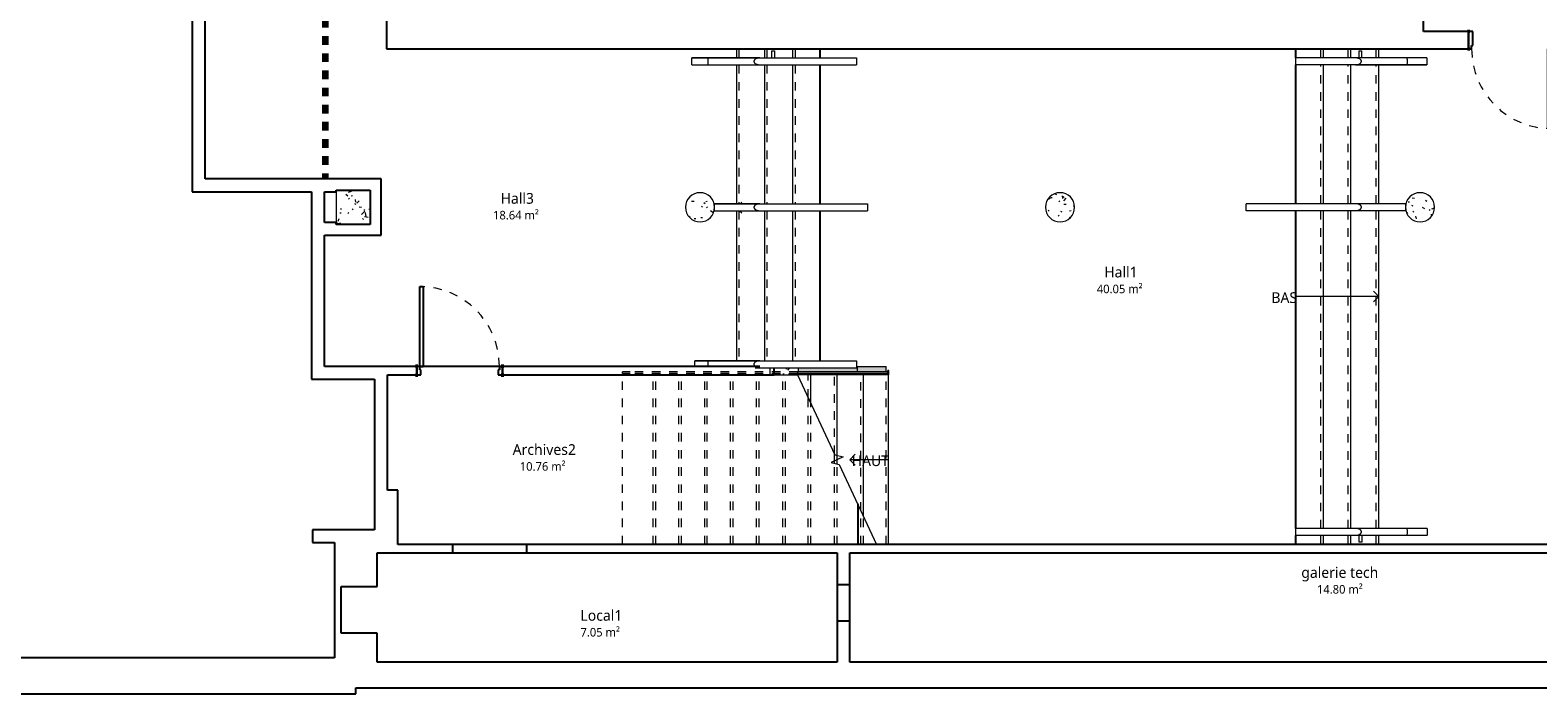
# Model space of a CAD drawing. Header units: metres. Extents: x -27.7 to 22.7, y -34.6 to -9.7.
# Tile 3 of 7: x -9 to 8.5, y -29.7 to -22. Entities that reach past the tile are written whole.
import ezdxf

# ---------------------------------------------------------------- set-up
doc = ezdxf.new("R2010")
doc.units = ezdxf.units.M
doc.linetypes.add('Tiret', pattern=[0.0025, 0.00125, -0.00125])
for name, color, linetype, lineweight in [('A-AREA', 250, 'Tiret', 100), ('A-AREA-IDEN', 250, 'Continuous', 30), ('A-DOOR', 250, 'Continuous', 25), ('A-DOOR-FRAM', 250, 'Continuous', 25), ('A-FLOR', 250, 'Continuous', 25), ('A-FLOR-HRAL', 250, 'Continuous', 18), ('A-FLOR-HRAL-MBND', 250, 'Tiret', 18), ('A-WALL', 250, 'Continuous', 25), ('I-WALL', 250, 'Continuous', 25), ('S-COLS', 250, 'Continuous', 18), ('S-STRS', 250, 'Continuous', 18), ('S-STRS-ANNO', 250, 'Continuous', 18), ('S-STRS-IDEN', 250, 'Continuous', 18), ('S-STRS-MBND', 250, 'Tiret', 18)]:
    doc.layers.add(name, color=color, linetype=linetype, lineweight=lineweight)
doc.styles.add('Trebuchet MS', font='trebuc.ttf', dxfattribs={"height": 0.125})
doc.styles.add('Trebuchet MS_1', font='trebuc.ttf', dxfattribs={"height": 0.1})
pattern_1 = [(50, (0, 0), (0.3647987, -0.031967), [0.038, -0.419]), (355, (0, 0), (-0.070921, 0.382637), [0.03, -0.335]), (100.451, (0.03, -0.003), (0.294358, 0.3502047), [0.032, -0.356]), (46.184, (0, 0.102), (0.542072, -0.083569), [0.057, -0.629]), (96.636, (0.045, 0.095), (0.474956, 0.495204), [0.049, -0.534]), (351.184, (0, 0.102), (0.47449, 0.495128), [0.046, -0.503]), (21, (0.051, 0.076), (0.3035623, -0.204817), [0.038, -0.419]), (326, (0.051, 0.076), (0.1234774, 0.369045), [0.03, -0.335]), (71.451, (0.076, 0.059), (0.427234, 0.1635883), [0.032, -0.356]), (37.5, (0, 0), (0.0065432, 0.1688822), [0.017, -0.314, 0.017, -0.324, -0.337]), (37.5, (0, 0), (0.0065432, 0.1688822), [-0.672, 0.017, -0.32]), (7.5, (0, 0), (0.1340145, 0.2002052), [0.017, -0.177, 0.017, -0.307, -0.128]), (7.5, (0, 0), (0.1340145, 0.2002052), [-0.518, 0.017, -0.112]), (327.5, (-0.113, 0), (0.27126974, -0.0115642), [0.017, -0.11, 0.017, -0.379, -0.526]), (327.5, (-0.113, 0), (0.27126974, -0.0115642), [-0.523, 0.017, -0.509]), (317.5, (-0.164, 0), (0.2964495, 0.0511634), [0.017, -0.148, 0.017, -0.246, -0.373]), (317.5, (-0.164, 0), (0.2964495, 0.0511634), [-0.428, 0.017, -0.357])]

# ---------------------------------------------------------------- blocks, each defined once
blk = doc.blocks.new('Poteau béton - Arrondi - 340-424575-SS3')
at = {"layer": 'S-COLS'}
h = blk.add_hatch(dxfattribs=at)
h.set_pattern_fill('FP_5', color=256, style=0, pattern_type=2)
h.set_pattern_definition([(50, (-7.171, 24.016), (0.3647987, -0.031967), [0.038, -0.419]), (355, (-7.171, 24.016), (-0.070921, 0.382637), [0.03, -0.335]), (100.451, (-7.141, 24.013), (0.294358, 0.3502047), [0.032, -0.356]), (46.184, (-7.171, 24.118), (0.542072, -0.083569), [0.057, -0.629]), (96.636, (-7.126, 24.111), (0.474956, 0.495204), [0.049, -0.534]), (351.184, (-7.171, 24.118), (0.47449, 0.495128), [0.046, -0.503]), (21, (-7.12, 24.092), (0.3035623, -0.204817), [0.038, -0.419]), (326, (-7.12, 24.092), (0.1234774, 0.369045), [0.03, -0.335]), (71.451, (-7.095, 24.075), (0.427234, 0.1635883), [0.032, -0.356]), (37.5, (-7.171, 24.016), (0.0065432, 0.1688822), [0.017, -0.314, 0.017, -0.324, -0.337]), (37.5, (-7.171, 24.016), (0.0065432, 0.1688822), [-0.672, 0.017, -0.32]), (7.5, (-7.171, 24.016), (0.1340145, 0.2002052), [0.017, -0.177, 0.017, -0.307, -0.128]), (7.5, (-7.171, 24.016), (0.1340145, 0.2002052), [-0.518, 0.017, -0.112]), (327.5, (-7.284, 24.016), (0.2712697, -0.0115642), [0.017, -0.11, 0.017, -0.379, -0.526]), (327.5, (-7.284, 24.016), (0.2712697, -0.0115642), [-0.523, 0.017, -0.509]), (317.5, (-7.335, 24.016), (0.2964495, 0.0511634), [0.017, -0.148, 0.017, -0.246, -0.373]), (317.5, (-7.335, 24.016), (0.2964495, 0.0511634), [-0.428, 0.017, -0.357])])
h.paths.add_polyline_path([(0, -0.17), (0.044, -0.164), (0.085, -0.147), (0.12, -0.12), (0.147, -0.085), (0.164, -0.044), (0.17, 0), (0.164, 0.044), (0.147, 0.085), (0.12, 0.12), (0.085, 0.147), (0.044, 0.164), (0, 0.17), (-0.044, 0.164), (-0.085, 0.147), (-0.12, 0.12), (-0.147, 0.085), (-0.164, 0.044), (-0.17, 0), (-0.164, -0.044), (-0.147, -0.085), (-0.12, -0.12), (-0.085, -0.147), (-0.044, -0.164)])
for start, end in [(360, 180), (180, 360)]:
    blk.add_arc((0, 0), 0.17, start, end, dxfattribs=at)
blk = doc.blocks.new('Poteau béton - Arrondi - 340-V2-SS3')
at = {"layer": 'S-COLS'}
h = blk.add_hatch(dxfattribs=at)
h.set_pattern_fill('FP_6', color=256, style=0, pattern_type=2)
h.set_pattern_definition([(50, (1.229, 24.016), (0.3647987, -0.031967), [0.038, -0.419]), (355, (1.229, 24.016), (-0.070921, 0.382637), [0.03, -0.335]), (100.451, (1.259, 24.013), (0.294358, 0.3502047), [0.032, -0.356]), (46.184, (1.229, 24.118), (0.542072, -0.083569), [0.057, -0.629]), (96.636, (1.274, 24.111), (0.474956, 0.495204), [0.049, -0.534]), (351.184, (1.229, 24.118), (0.47449, 0.495128), [0.046, -0.503]), (21, (1.28, 24.092), (0.3035623, -0.204817), [0.038, -0.419]), (326, (1.28, 24.092), (0.1234774, 0.369045), [0.03, -0.335]), (71.451, (1.305, 24.075), (0.427234, 0.1635883), [0.032, -0.356]), (37.5, (1.229, 24.016), (0.0065432, 0.1688822), [0.017, -0.314, 0.017, -0.324, -0.337]), (37.5, (1.229, 24.016), (0.0065432, 0.1688822), [-0.672, 0.017, -0.32]), (7.5, (1.229, 24.016), (0.1340145, 0.2002052), [0.017, -0.177, 0.017, -0.307, -0.128]), (7.5, (1.229, 24.016), (0.1340145, 0.2002052), [-0.518, 0.017, -0.112]), (327.5, (1.116, 24.016), (0.2712697, -0.0115642), [0.017, -0.11, 0.017, -0.379, -0.526]), (327.5, (1.116, 24.016), (0.2712697, -0.0115642), [-0.523, 0.017, -0.509]), (317.5, (1.065, 24.016), (0.2964495, 0.0511634), [0.017, -0.148, 0.017, -0.246, -0.373]), (317.5, (1.065, 24.016), (0.2964495, 0.0511634), [-0.428, 0.017, -0.357])])
h.paths.add_polyline_path([(0, -0.17), (0.044, -0.164), (0.085, -0.147), (0.12, -0.12), (0.147, -0.085), (0.164, -0.044), (0.17, 0), (0.164, 0.044), (0.147, 0.085), (0.12, 0.12), (0.085, 0.147), (0.044, 0.164), (0, 0.17), (-0.044, 0.164), (-0.085, 0.147), (-0.12, 0.12), (-0.147, 0.085), (-0.164, 0.044), (-0.17, 0), (-0.164, -0.044), (-0.147, -0.085), (-0.12, -0.12), (-0.085, -0.147), (-0.044, -0.164)])
for start, end in [(360, 180), (180, 360)]:
    blk.add_arc((0, 0), 0.17, start, end, dxfattribs=at)
blk = doc.blocks.new('Int_ Simple - PP0_93x2_10-445586-SS3')
at = {"layer": 'A-DOOR', "lineweight": 35}
for p, q in [((-0.52, 0.105), (-0.55, 0.105)), ((-0.55, 0.105), (-0.55, 0.1)), ((-0.55, 0.1), (-0.52, 0.1)), ((-0.52, 0.1), (-0.52, 0.105)), ((0.48, 0.105), (0.45, 0.105)), ((0.45, 0.105), (0.45, 0.1)), ((0.45, 0.1), (0.48, 0.1)), ((0.48, 0.1), (0.48, 0.105)), ((-0.52, -0.1), (-0.55, -0.1)), ((-0.55, -0.1), (-0.55, -0.105)), ((-0.55, -0.105), (-0.52, -0.105)), ((-0.52, -0.105), (-0.52, -0.1)), ((0.48, -0.1), (0.45, -0.1)), ((0.45, -0.1), (0.45, -0.105)), ((0.45, -0.105), (0.48, -0.105)), ((0.48, -0.105), (0.48, -0.1))]:
    blk.add_line(p, q, dxfattribs=at)
at = {"layer": 'A-DOOR'}
for p, q in [((0.43, -0.1), (0.39, -0.1)), ((0.39, -1.03), (0.39, -0.1)), ((0.43, -0.1), (0.43, -1.03)), ((0.43, -1.03), (0.39, -1.03))]:
    blk.add_line(p, q, dxfattribs=at)
at = {"layer": 'A-DOOR', "linetype": 'Tiret', "lineweight": 18}
blk.add_arc((0.43, -0.1), 0.93, 180, 270, dxfattribs=at)
at = {"layer": 'A-DOOR-FRAM'}
for p, q in [((-0.535, 0.1), (-0.535, -0.1)), ((-0.485, 0.1), (-0.535, 0.1)), ((-0.485, -0.06), (-0.485, 0.1)), ((0.465, 0.1), (0.415, 0.1)), ((0.415, 0.1), (0.415, -0.06)), ((0.465, -0.1), (0.465, 0.1)), ((-0.535, -0.1), (-0.5, -0.1)), ((-0.5, -0.1), (-0.5, -0.06)), ((-0.5, -0.06), (-0.485, -0.06)), ((0.415, -0.06), (0.43, -0.06)), ((0.43, -0.06), (0.43, -0.1)), ((0.43, -0.1), (0.465, -0.1))]:
    blk.add_line(p, q, dxfattribs=at)
blk = doc.blocks.new('Type de main courante - Main courante_Interne_-446961-SS3')
at = {"layer": 'A-FLOR-HRAL'}
for p, q in [((7.015, -22.275), (6.421, -22.275)), ((7.252, -22.275), (7.015, -22.275)), ((6.421, -22.355), (7.015, -22.355)), ((7.015, -22.355), (7.252, -22.355))]:
    blk.add_line(p, q, dxfattribs=at)
at = {"layer": 'A-FLOR-HRAL', "flags": 128}
for points in [[(7.252, -22.275), (7.252, -22.276), (7.252, -22.279), (7.252, -22.284), (7.252, -22.29), (7.252, -22.298), (7.252, -22.306), (7.252, -22.315)], [(7.252, -22.315), (7.252, -22.324), (7.252, -22.333), (7.252, -22.34), (7.252, -22.347), (7.252, -22.351), (7.252, -22.354), (7.252, -22.355)]]:
    blk.add_lwpolyline(points, dxfattribs=at)
at = {"layer": 'A-FLOR-HRAL'}
for points in [[(6.421, -22.275), (6.42, -22.275), (6.42, -22.275), (6.42, -22.275)], [(6.42, -22.355), (6.42, -22.355), (6.42, -22.355), (6.421, -22.355)]]:
    blk.add_open_spline(points, degree=3, dxfattribs=at)
for points, knots in [([(6.487, -22.315), (6.487, -22.313), (6.487, -22.31), (6.486, -22.307), (6.485, -22.305), (6.484, -22.303), (6.483, -22.301), (6.481, -22.298), (6.479, -22.296), (6.478, -22.295), (6.477, -22.294), (6.476, -22.293), (6.474, -22.292), (6.472, -22.29), (6.47, -22.288), (6.467, -22.287), (6.465, -22.285), (6.462, -22.284), (6.459, -22.283), (6.455, -22.281), (6.451, -22.279), (6.443, -22.277), (6.433, -22.276), (6.425, -22.275), (6.421, -22.275)], [0, 0, 0, 0, 0.071429, 0.107143, 0.125, 0.142857, 0.178571, 0.214286, 0.25, 0.267857, 0.285714, 0.303571, 0.321429, 0.357143, 0.392857, 0.428571, 0.464286, 0.5, 0.535714, 0.571429, 0.642857, 0.714286, 0.857143, 1, 1, 1, 1]), ([(6.421, -22.355), (6.425, -22.355), (6.432, -22.355), (6.442, -22.353), (6.448, -22.352), (6.452, -22.351), (6.455, -22.349), (6.459, -22.348), (6.462, -22.347), (6.465, -22.345), (6.468, -22.343), (6.471, -22.342), (6.473, -22.34), (6.474, -22.339), (6.475, -22.338), (6.477, -22.337), (6.479, -22.334), (6.481, -22.332), (6.482, -22.33), (6.483, -22.329), (6.484, -22.327), (6.485, -22.325), (6.486, -22.321), (6.487, -22.318), (6.487, -22.315)], [0, 0, 0, 0, 0.166667, 0.25, 0.333333, 0.375, 0.416667, 0.458333, 0.5, 0.541667, 0.583333, 0.625, 0.645833, 0.666667, 0.6875, 0.708333, 0.75, 0.791667, 0.8125, 0.833333, 0.854167, 0.875, 0.916667, 1, 1, 1, 1]), ([(7.015, -22.275), (7.015, -22.275), (7.016, -22.276), (7.018, -22.28), (7.02, -22.288), (7.021, -22.302), (7.022, -22.311), (7.022, -22.315)], [0, 0, 0, 0, 0.142857, 0.285714, 0.571429, 0.785714, 1, 1, 1, 1]), ([(7.022, -22.315), (7.022, -22.321), (7.021, -22.333), (7.019, -22.346), (7.017, -22.354), (7.015, -22.355), (7.015, -22.355)], [0, 0, 0, 0, 0.285714, 0.571429, 0.785714, 1, 1, 1, 1])]:
    blk.add_open_spline(points, degree=3, knots=knots, dxfattribs=at)
blk = doc.blocks.new('Type de main courante - Main courante_Interne_-V8-SS3')
at = {"layer": 'A-FLOR-HRAL'}
for p, q in [((5.721, -22.356), (5.721, -22.275)), ((7.015, -22.275), (5.721, -22.275)), ((7.252, -22.275), (7.015, -22.275)), ((7.252, -22.275), (7.252, -22.275)), ((7.015, -22.356), (5.721, -22.356)), ((7.252, -22.356), (7.015, -22.356)), ((7.252, -22.356), (7.252, -22.355))]:
    blk.add_line(p, q, dxfattribs=at)
blk = doc.blocks.new('Support - Support mur - Support - Support mur-348790-SS3')
at = {"layer": 'A-FLOR-HRAL'}
for p, q in [((-0.015, 0.041), (-0.015, 0.121)), ((-0.015, 0.121), (0.015, 0.121)), ((0.015, 0.121), (0.015, 0.041))]:
    blk.add_line(p, q, dxfattribs=at)
blk = doc.blocks.new('Type de main courante - Main courante_Interne_-447008-SS3')
at = {"layer": 'A-FLOR-HRAL'}
for p, q in [((7.015, -27.76), (6.421, -27.76)), ((7.256, -27.76), (7.015, -27.76)), ((6.421, -27.84), (7.015, -27.84)), ((7.015, -27.84), (7.256, -27.84))]:
    blk.add_line(p, q, dxfattribs=at)
at = {"layer": 'A-FLOR-HRAL', "flags": 128}
for points in [[(7.256, -27.76), (7.256, -27.761), (7.256, -27.764), (7.256, -27.769), (7.256, -27.775), (7.256, -27.783), (7.256, -27.791), (7.256, -27.8)], [(7.256, -27.8), (7.256, -27.809), (7.256, -27.818), (7.256, -27.825), (7.256, -27.832), (7.256, -27.836), (7.256, -27.839), (7.256, -27.84)]]:
    blk.add_lwpolyline(points, dxfattribs=at)
at = {"layer": 'A-FLOR-HRAL'}
for points in [[(6.421, -27.76), (6.42, -27.76), (6.42, -27.76), (6.42, -27.76)], [(6.42, -27.84), (6.42, -27.84), (6.42, -27.84), (6.421, -27.84)]]:
    blk.add_open_spline(points, degree=3, dxfattribs=at)
for points, knots in [([(6.487, -27.8), (6.487, -27.798), (6.487, -27.795), (6.486, -27.792), (6.485, -27.79), (6.484, -27.788), (6.483, -27.786), (6.481, -27.783), (6.479, -27.781), (6.478, -27.78), (6.477, -27.779), (6.476, -27.778), (6.474, -27.777), (6.472, -27.775), (6.47, -27.773), (6.467, -27.772), (6.465, -27.77), (6.462, -27.769), (6.459, -27.768), (6.455, -27.766), (6.451, -27.764), (6.443, -27.762), (6.433, -27.761), (6.425, -27.76), (6.421, -27.76)], [0, 0, 0, 0, 0.071429, 0.107143, 0.125, 0.142857, 0.178571, 0.214286, 0.25, 0.267857, 0.285714, 0.303571, 0.321429, 0.357143, 0.392857, 0.428571, 0.464286, 0.5, 0.535714, 0.571429, 0.642857, 0.714286, 0.857143, 1, 1, 1, 1]), ([(7.015, -27.76), (7.015, -27.76), (7.016, -27.761), (7.018, -27.765), (7.02, -27.774), (7.021, -27.787), (7.022, -27.796), (7.022, -27.8)], [0, 0, 0, 0, 0.142857, 0.285714, 0.571429, 0.785714, 1, 1, 1, 1]), ([(6.421, -27.84), (6.425, -27.84), (6.432, -27.84), (6.442, -27.838), (6.448, -27.837), (6.452, -27.836), (6.455, -27.834), (6.459, -27.833), (6.462, -27.832), (6.465, -27.83), (6.468, -27.828), (6.471, -27.827), (6.473, -27.825), (6.474, -27.824), (6.475, -27.823), (6.477, -27.822), (6.479, -27.819), (6.481, -27.817), (6.482, -27.815), (6.483, -27.814), (6.484, -27.812), (6.485, -27.81), (6.486, -27.806), (6.487, -27.803), (6.487, -27.8)], [0, 0, 0, 0, 0.166667, 0.25, 0.333333, 0.375, 0.416667, 0.458333, 0.5, 0.541667, 0.583333, 0.625, 0.645833, 0.666667, 0.6875, 0.708333, 0.75, 0.791667, 0.8125, 0.833333, 0.854167, 0.875, 0.916667, 1, 1, 1, 1]), ([(7.022, -27.8), (7.022, -27.806), (7.021, -27.818), (7.019, -27.831), (7.017, -27.839), (7.015, -27.84), (7.015, -27.84)], [0, 0, 0, 0, 0.285714, 0.571429, 0.785714, 1, 1, 1, 1])]:
    blk.add_open_spline(points, degree=3, knots=knots, dxfattribs=at)
blk = doc.blocks.new('Type de main courante - Main courante_Interne_-V9-SS3')
at = {"layer": 'A-FLOR-HRAL'}
for p, q in [((5.721, -27.841), (5.721, -27.76)), ((7.015, -27.76), (5.721, -27.76)), ((7.256, -27.76), (7.015, -27.76)), ((7.256, -27.76), (7.256, -27.76)), ((7.015, -27.841), (5.721, -27.841)), ((7.256, -27.841), (7.015, -27.841)), ((7.256, -27.841), (7.256, -27.84))]:
    blk.add_line(p, q, dxfattribs=at)
blk = doc.blocks.new('Int_ Simple - PP0_93x2_04-296989-SS3')
at = {"layer": 'A-DOOR', "lineweight": 35}
for p, q in [((-0.52, 0.055), (-0.55, 0.055)), ((-0.55, 0.055), (-0.55, 0.05)), ((-0.55, 0.05), (-0.52, 0.05)), ((-0.52, 0.05), (-0.52, 0.055)), ((0.48, 0.055), (0.45, 0.055)), ((0.45, 0.055), (0.45, 0.05)), ((0.45, 0.05), (0.48, 0.05)), ((0.48, 0.05), (0.48, 0.055)), ((-0.52, -0.05), (-0.55, -0.05)), ((-0.55, -0.05), (-0.55, -0.055)), ((-0.55, -0.055), (-0.52, -0.055)), ((-0.52, -0.055), (-0.52, -0.05)), ((0.48, -0.05), (0.45, -0.05)), ((0.45, -0.05), (0.45, -0.055)), ((0.45, -0.055), (0.48, -0.055)), ((0.48, -0.055), (0.48, -0.05))]:
    blk.add_line(p, q, dxfattribs=at)
at = {"layer": 'A-DOOR'}
for p, q in [((0.43, -0.05), (0.39, -0.05)), ((0.39, -0.98), (0.39, -0.05)), ((0.43, -0.05), (0.43, -0.98)), ((0.43, -0.98), (0.39, -0.98))]:
    blk.add_line(p, q, dxfattribs=at)
at = {"layer": 'A-DOOR', "linetype": 'Tiret', "lineweight": 18}
blk.add_arc((0.43, -0.05), 0.93, 180, 270, dxfattribs=at)
at = {"layer": 'A-DOOR-FRAM'}
for p, q in [((-0.535, 0.05), (-0.535, -0.05)), ((-0.485, 0.05), (-0.535, 0.05)), ((-0.485, -0.01), (-0.485, 0.05)), ((0.465, 0.05), (0.415, 0.05)), ((0.415, 0.05), (0.415, -0.01)), ((0.465, -0.05), (0.465, 0.05)), ((-0.535, -0.05), (-0.5, -0.05)), ((-0.5, -0.05), (-0.5, -0.01)), ((-0.5, -0.01), (-0.485, -0.01)), ((0.415, -0.01), (0.43, -0.01)), ((0.43, -0.01), (0.43, -0.05)), ((0.43, -0.05), (0.465, -0.05))]:
    blk.add_line(p, q, dxfattribs=at)
blk = doc.blocks.new('Type de main courante - Main courante_Interne_-447554-SS3')
at = {"layer": 'A-FLOR-HRAL'}
for p, q in [((-1.129, -22.275), (-1.323, -22.275)), ((-0.533, -22.275), (-1.129, -22.275)), ((-1.323, -22.355), (-1.129, -22.355)), ((-1.129, -22.355), (-0.533, -22.355))]:
    blk.add_line(p, q, dxfattribs=at)
at = {"layer": 'A-FLOR-HRAL', "flags": 128}
for points in [[(-1.323, -22.315), (-1.323, -22.306), (-1.323, -22.298), (-1.323, -22.29), (-1.323, -22.284), (-1.323, -22.279), (-1.323, -22.276), (-1.323, -22.275)], [(-1.323, -22.355), (-1.323, -22.354), (-1.323, -22.351), (-1.323, -22.347), (-1.323, -22.34), (-1.323, -22.333), (-1.323, -22.324), (-1.323, -22.315)]]:
    blk.add_lwpolyline(points, dxfattribs=at)
at = {"layer": 'A-FLOR-HRAL'}
for points, knots in [([(-1.136, -22.315), (-1.136, -22.309), (-1.136, -22.297), (-1.134, -22.284), (-1.131, -22.277), (-1.13, -22.275), (-1.129, -22.275)], [0, 0, 0, 0, 0.285714, 0.571429, 0.785714, 1, 1, 1, 1]), ([(-1.129, -22.355), (-1.13, -22.355), (-1.131, -22.355), (-1.133, -22.351), (-1.135, -22.342), (-1.136, -22.329), (-1.136, -22.32), (-1.136, -22.315)], [0, 0, 0, 0, 0.142857, 0.285714, 0.571429, 0.785714, 1, 1, 1, 1]), ([(-0.533, -22.275), (-0.538, -22.275), (-0.545, -22.276), (-0.554, -22.277), (-0.56, -22.279), (-0.565, -22.28), (-0.568, -22.281), (-0.571, -22.282), (-0.574, -22.284), (-0.578, -22.285), (-0.581, -22.287), (-0.583, -22.289), (-0.585, -22.29), (-0.587, -22.291), (-0.588, -22.292), (-0.59, -22.294), (-0.592, -22.296), (-0.594, -22.298), (-0.595, -22.3), (-0.596, -22.302), (-0.597, -22.303), (-0.598, -22.305), (-0.599, -22.309), (-0.6, -22.313), (-0.6, -22.315)], [0, 0, 0, 0, 0.166667, 0.25, 0.333333, 0.375, 0.416667, 0.458333, 0.5, 0.541667, 0.583333, 0.625, 0.645833, 0.666667, 0.6875, 0.708333, 0.75, 0.791667, 0.8125, 0.833333, 0.854167, 0.875, 0.916667, 1, 1, 1, 1]), ([(-0.6, -22.315), (-0.6, -22.317), (-0.599, -22.32), (-0.598, -22.324), (-0.598, -22.326), (-0.597, -22.327), (-0.596, -22.33), (-0.594, -22.332), (-0.592, -22.334), (-0.591, -22.336), (-0.59, -22.337), (-0.588, -22.338), (-0.587, -22.339), (-0.585, -22.34), (-0.582, -22.342), (-0.58, -22.344), (-0.577, -22.345), (-0.574, -22.347), (-0.572, -22.348), (-0.568, -22.349), (-0.563, -22.351), (-0.555, -22.353), (-0.545, -22.355), (-0.537, -22.355), (-0.533, -22.355)], [0, 0, 0, 0, 0.071429, 0.107143, 0.125, 0.142857, 0.178571, 0.214286, 0.25, 0.267857, 0.285714, 0.303571, 0.321429, 0.357143, 0.392857, 0.428571, 0.464286, 0.5, 0.535714, 0.571429, 0.642857, 0.714286, 0.857143, 1, 1, 1, 1])]:
    blk.add_open_spline(points, degree=3, knots=knots, dxfattribs=at)
for points in [[(-0.533, -22.275), (-0.533, -22.275), (-0.533, -22.275), (-0.533, -22.275)], [(-0.533, -22.355), (-0.533, -22.355), (-0.533, -22.355), (-0.533, -22.355)]]:
    blk.add_open_spline(points, degree=3, dxfattribs=at)
blk = doc.blocks.new('Type de main courante - Main courante_Interne_-V10-SS3')
at = {"layer": 'A-FLOR-HRAL'}
for p, q in [((-1.323, -22.275), (-1.323, -22.275)), ((-1.323, -22.275), (-1.129, -22.275)), ((-1.129, -22.275), (0.169, -22.275)), ((0.169, -22.275), (0.598, -22.275)), ((0.598, -22.275), (0.598, -22.356)), ((-1.323, -22.355), (-1.323, -22.356)), ((-1.323, -22.356), (-1.129, -22.356)), ((-1.129, -22.356), (0.169, -22.356)), ((0.169, -22.356), (0.598, -22.356))]:
    blk.add_line(p, q, dxfattribs=at)
blk = doc.blocks.new('Garde-corps - 50 x 12mm-608193-SS3')
at = {"layer": 'A-FLOR-HRAL'}
for p, q in [((-0.025, -0.006), (-0.025, 0.006)), ((-0.025, 0.006), (0.025, 0.006)), ((0.025, 0.006), (0.025, -0.006)), ((-0.025, -0.006), (0.025, -0.006))]:
    blk.add_line(p, q, dxfattribs=at)
blk = doc.blocks.new('Garde-corps - Garde-corps-448142-SS3')
at = {"layer": 'A-FLOR-HRAL'}
for p, q in [((-0.091, -25.935), (-0.091, -25.955)), ((-0.091, -25.935), (-0.091, -25.955)), ((0.963, -25.935), (-0.091, -25.935)), ((0.963, -25.955), (-0.091, -25.955))]:
    blk.add_line(p, q, dxfattribs=at)
at = {"layer": 'A-FLOR-HRAL-MBND'}
for p, q in [((-2.133, -25.955), (-2.133, -25.935)), ((-2.046, -25.935), (-2.133, -25.935)), ((-2.133, -25.955), (-2.133, -25.935)), ((-2.046, -25.935), (-2.133, -25.935)), ((-2.046, -25.955), (-2.133, -25.955)), ((-2.046, -25.955), (-2.133, -25.955)), ((-0.091, -25.935), (-2.046, -25.935)), ((-0.091, -25.935), (-2.046, -25.935)), ((-0.091, -25.955), (-2.046, -25.955)), ((-0.091, -25.955), (-2.046, -25.955))]:
    blk.add_line(p, q, dxfattribs=at)
at = {"extrusion": (0, 0, -1), "zscale": -1, "rotation": 90.00000000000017}
blk.add_blockref('Garde-corps - 50 x 12mm-608193-SS3', (-0.969, -25.945), dxfattribs=at)
blk = doc.blocks.new('Type de traverse haute - Traverse haute_Interne_-448528-SS3')
at = {"layer": 'A-FLOR-HRAL'}
for p, q in [((-1.129, -25.806), (-1.289, -25.806)), ((-0.533, -25.806), (-1.129, -25.806)), ((-0.586, -25.886), (-0.533, -25.886))]:
    blk.add_line(p, q, dxfattribs=at)
at = {"layer": 'A-FLOR-HRAL', "flags": 128}
for points in [[(-1.289, -25.846), (-1.289, -25.837), (-1.289, -25.829), (-1.289, -25.821), (-1.289, -25.815), (-1.289, -25.81), (-1.289, -25.807), (-1.289, -25.806)], [(-1.289, -25.871), (-1.289, -25.863), (-1.289, -25.855), (-1.289, -25.846)]]:
    blk.add_lwpolyline(points, dxfattribs=at)
at = {"layer": 'A-FLOR-HRAL'}
for points, knots in [([(-1.136, -25.846), (-1.136, -25.84), (-1.136, -25.828), (-1.134, -25.815), (-1.131, -25.807), (-1.13, -25.806), (-1.129, -25.806)], [0, 0, 0, 0, 0.285714, 0.571429, 0.785714, 1, 1, 1, 1]), ([(-1.135, -25.871), (-1.135, -25.867), (-1.136, -25.859), (-1.136, -25.85), (-1.136, -25.846)], [0.5742319, 0.5742319, 0.5742319, 0.5742319, 0.7857143, 1, 1, 1, 1]), ([(-0.533, -25.806), (-0.538, -25.806), (-0.545, -25.806), (-0.554, -25.808), (-0.56, -25.809), (-0.565, -25.811), (-0.568, -25.812), (-0.571, -25.813), (-0.574, -25.815), (-0.578, -25.816), (-0.581, -25.818), (-0.583, -25.819), (-0.585, -25.821), (-0.587, -25.822), (-0.588, -25.823), (-0.59, -25.825), (-0.592, -25.827), (-0.594, -25.829), (-0.595, -25.831), (-0.596, -25.832), (-0.597, -25.834), (-0.598, -25.836), (-0.599, -25.84), (-0.6, -25.843), (-0.6, -25.846)], [0, 0, 0, 0, 0.166667, 0.25, 0.333333, 0.375, 0.416667, 0.458333, 0.5, 0.541667, 0.583333, 0.625, 0.645833, 0.666667, 0.6875, 0.708333, 0.75, 0.791667, 0.8125, 0.833333, 0.854167, 0.875, 0.916667, 1, 1, 1, 1]), ([(-0.6, -25.846), (-0.6, -25.848), (-0.599, -25.851), (-0.598, -25.854), (-0.598, -25.856), (-0.597, -25.858), (-0.596, -25.86), (-0.594, -25.863), (-0.592, -25.865), (-0.591, -25.866), (-0.59, -25.867), (-0.588, -25.868), (-0.587, -25.87), (-0.585, -25.871), (-0.582, -25.873), (-0.58, -25.875), (-0.577, -25.876), (-0.574, -25.877), (-0.572, -25.879), (-0.568, -25.88), (-0.563, -25.882), (-0.555, -25.884), (-0.545, -25.886), (-0.537, -25.886), (-0.533, -25.886)], [0, 0, 0, 0, 0.071429, 0.107143, 0.125, 0.142857, 0.178571, 0.214286, 0.25, 0.267857, 0.285714, 0.303571, 0.321429, 0.357143, 0.392857, 0.428571, 0.464286, 0.5, 0.535714, 0.571429, 0.642857, 0.714286, 0.857143, 1, 1, 1, 1])]:
    blk.add_open_spline(points, degree=3, knots=knots, dxfattribs=at)
for points in [[(-0.533, -25.806), (-0.533, -25.806), (-0.533, -25.806), (-0.533, -25.806)], [(-0.533, -25.886), (-0.533, -25.886), (-0.533, -25.886), (-0.533, -25.886)]]:
    blk.add_open_spline(points, degree=3, dxfattribs=at)
blk = doc.blocks.new('Type de traverse haute - Traverse haute_Interne_-V11-SS3')
at = {"layer": 'A-FLOR-HRAL'}
for p, q in [((-1.289, -25.805), (-1.289, -25.806)), ((-1.289, -25.805), (-1.129, -25.805)), ((-1.129, -25.805), (0.169, -25.805)), ((0.169, -25.805), (0.598, -25.805)), ((0.598, -25.805), (0.598, -25.887)), ((-0.533, -25.887), (0.169, -25.887)), ((0.169, -25.887), (0.598, -25.887))]:
    blk.add_line(p, q, dxfattribs=at)
blk = doc.blocks.new('Type de traverse haute - Traverse haute_Interne_-448585-SS3')
at = {"layer": 'A-FLOR-HRAL'}
for p, q in [((7.001, -23.975), (6.421, -23.975)), ((6.421, -24.055), (7.001, -24.055))]:
    blk.add_line(p, q, dxfattribs=at)
for points in [[(6.421, -23.975), (6.42, -23.975), (6.42, -23.975), (6.42, -23.975)], [(6.42, -24.055), (6.42, -24.055), (6.42, -24.055), (6.421, -24.055)]]:
    blk.add_open_spline(points, degree=3, dxfattribs=at)
for points, knots in [([(6.487, -24.015), (6.487, -24.013), (6.487, -24.01), (6.486, -24.007), (6.485, -24.005), (6.484, -24.003), (6.483, -24.001), (6.481, -23.998), (6.479, -23.997), (6.478, -23.995), (6.477, -23.994), (6.476, -23.993), (6.474, -23.992), (6.472, -23.99), (6.47, -23.988), (6.467, -23.987), (6.465, -23.985), (6.462, -23.984), (6.459, -23.983), (6.455, -23.981), (6.451, -23.979), (6.443, -23.977), (6.433, -23.976), (6.425, -23.975), (6.421, -23.975)], [0, 0, 0, 0, 0.071429, 0.107143, 0.125, 0.142857, 0.178571, 0.214286, 0.25, 0.267857, 0.285714, 0.303571, 0.321429, 0.357143, 0.392857, 0.428571, 0.464286, 0.5, 0.535714, 0.571429, 0.642857, 0.714286, 0.857143, 1, 1, 1, 1]), ([(6.421, -24.055), (6.425, -24.055), (6.432, -24.055), (6.442, -24.053), (6.448, -24.052), (6.452, -24.051), (6.455, -24.049), (6.459, -24.048), (6.462, -24.047), (6.465, -24.045), (6.468, -24.043), (6.471, -24.042), (6.473, -24.04), (6.474, -24.039), (6.475, -24.038), (6.477, -24.037), (6.479, -24.034), (6.481, -24.032), (6.482, -24.03), (6.483, -24.029), (6.484, -24.027), (6.485, -24.025), (6.486, -24.021), (6.487, -24.018), (6.487, -24.015)], [0, 0, 0, 0, 0.166667, 0.25, 0.333333, 0.375, 0.416667, 0.458333, 0.5, 0.541667, 0.583333, 0.625, 0.645833, 0.666667, 0.6875, 0.708333, 0.75, 0.791667, 0.8125, 0.833333, 0.854167, 0.875, 0.916667, 1, 1, 1, 1]), ([(7.001, -23.975), (7.001, -23.975), (7.001, -23.976), (7.001, -23.979), (7.001, -23.984), (7.001, -23.991), (7.001, -24), (7.001, -24.009), (7.001, -24.013), (7.001, -24.015)], [0, 0, 0, 0, 0.142857, 0.285714, 0.428571, 0.571429, 0.785714, 0.892857, 1, 1, 1, 1]), ([(7.001, -24.015), (7.001, -24.018), (7.001, -24.024), (7.001, -24.033), (7.001, -24.04), (7.001, -24.048), (7.001, -24.053), (7.001, -24.055), (7.001, -24.055), (7.001, -24.055)], [0, 0, 0, 0, 0.142857, 0.285714, 0.428571, 0.571429, 0.785714, 0.892857, 1, 1, 1, 1])]:
    blk.add_open_spline(points, degree=3, knots=knots, dxfattribs=at)
blk = doc.blocks.new('Type de traverse haute - Traverse haute_Interne_-V12-SS3')
at = {"layer": 'A-FLOR-HRAL'}
for p, q in [((5.143, -24.056), (5.143, -23.975)), ((5.721, -23.975), (5.143, -23.975)), ((5.721, -24.056), (5.143, -24.056)), ((7.001, -23.975), (5.721, -23.975)), ((7.001, -24.056), (5.721, -24.056)), ((7.001, -23.975), (7.001, -23.975)), ((7.001, -24.056), (7.001, -24.055))]:
    blk.add_line(p, q, dxfattribs=at)
blk = doc.blocks.new('Type de traverse haute - Traverse haute_Interne_-448648-SS3')
at = {"layer": 'A-FLOR-HRAL'}
for p, q in [((-0.533, -23.977), (-1.059, -23.977)), ((-1.059, -24.057), (-0.533, -24.057))]:
    blk.add_line(p, q, dxfattribs=at)
for points, knots in [([(-1.059, -24.017), (-1.059, -24.013), (-1.059, -24.008), (-1.059, -23.999), (-1.059, -23.991), (-1.059, -23.984), (-1.059, -23.979), (-1.059, -23.977), (-1.059, -23.977), (-1.059, -23.977)], [0, 0, 0, 0, 0.142857, 0.285714, 0.428571, 0.571429, 0.785714, 0.892857, 1, 1, 1, 1]), ([(-1.059, -24.057), (-1.059, -24.057), (-1.059, -24.056), (-1.059, -24.053), (-1.059, -24.048), (-1.059, -24.041), (-1.059, -24.032), (-1.059, -24.023), (-1.059, -24.019), (-1.059, -24.017)], [0, 0, 0, 0, 0.142857, 0.285714, 0.428571, 0.571429, 0.785714, 0.892857, 1, 1, 1, 1]), ([(-0.533, -23.977), (-0.538, -23.977), (-0.545, -23.977), (-0.554, -23.978), (-0.56, -23.98), (-0.565, -23.981), (-0.568, -23.982), (-0.571, -23.984), (-0.574, -23.985), (-0.578, -23.987), (-0.581, -23.988), (-0.583, -23.99), (-0.585, -23.991), (-0.587, -23.992), (-0.588, -23.994), (-0.59, -23.995), (-0.592, -23.997), (-0.594, -24), (-0.595, -24.002), (-0.596, -24.003), (-0.597, -24.005), (-0.598, -24.007), (-0.599, -24.01), (-0.6, -24.014), (-0.6, -24.017)], [0, 0, 0, 0, 0.166667, 0.25, 0.333333, 0.375, 0.416667, 0.458333, 0.5, 0.541667, 0.583333, 0.625, 0.645833, 0.666667, 0.6875, 0.708333, 0.75, 0.791667, 0.8125, 0.833333, 0.854167, 0.875, 0.916667, 1, 1, 1, 1]), ([(-0.6, -24.017), (-0.6, -24.019), (-0.599, -24.022), (-0.598, -24.025), (-0.598, -24.027), (-0.597, -24.029), (-0.596, -24.031), (-0.594, -24.033), (-0.592, -24.035), (-0.591, -24.037), (-0.59, -24.038), (-0.588, -24.039), (-0.587, -24.04), (-0.585, -24.042), (-0.582, -24.044), (-0.58, -24.045), (-0.577, -24.047), (-0.574, -24.048), (-0.572, -24.049), (-0.568, -24.051), (-0.563, -24.052), (-0.555, -24.054), (-0.545, -24.056), (-0.537, -24.057), (-0.533, -24.057)], [0, 0, 0, 0, 0.071429, 0.107143, 0.125, 0.142857, 0.178571, 0.214286, 0.25, 0.267857, 0.285714, 0.303571, 0.321429, 0.357143, 0.392857, 0.428571, 0.464286, 0.5, 0.535714, 0.571429, 0.642857, 0.714286, 0.857143, 1, 1, 1, 1])]:
    blk.add_open_spline(points, degree=3, knots=knots, dxfattribs=at)
for points in [[(-0.533, -23.977), (-0.533, -23.977), (-0.533, -23.977), (-0.533, -23.977)], [(-0.533, -24.057), (-0.533, -24.057), (-0.533, -24.057), (-0.533, -24.057)]]:
    blk.add_open_spline(points, degree=3, dxfattribs=at)
blk = doc.blocks.new('Type de traverse haute - Traverse haute_Interne_-V13-SS3')
at = {"layer": 'A-FLOR-HRAL'}
for p, q in [((-1.059, -23.976), (-1.059, -23.977)), ((-1.059, -23.976), (0.169, -23.976)), ((-1.059, -24.057), (-1.059, -24.057)), ((-1.059, -24.057), (0.169, -24.057)), ((0.169, -23.976), (0.725, -23.976)), ((0.169, -24.057), (0.725, -24.057)), ((0.725, -23.976), (0.725, -24.057))]:
    blk.add_line(p, q, dxfattribs=at)
blk = doc.blocks.new('limon 7 - limon 7-608426-SS3')
at = {"layer": 'S-STRS'}
h = blk.add_hatch(dxfattribs=at)
h.set_pattern_fill('FP_1', color=256, style=0, pattern_type=2)
h.set_pattern_definition(pattern_1)
h.paths.add_polyline_path([(-0.091, -25.971), (-0.08, -25.971), (-0.08, -25.955), (-0.091, -25.955), (-0.091, -25.935), (-0.08, -25.935), (-0.08, -25.887), (-0.413, -25.887), (-0.413, -25.971), (-0.355, -25.971)])
h = blk.add_hatch(color=256, dxfattribs=at)
h.paths.add_polyline_path([(0.598, -25.971), (0.61, -25.971), (0.61, -25.955), (-0.08, -25.955), (-0.08, -25.971), (0.441, -25.971)])
h.paths.add_polyline_path([(0.169, -25.935), (0.61, -25.935), (0.61, -25.871), (0.598, -25.871), (0.598, -25.887), (-0.08, -25.887), (-0.08, -25.935), (0.078, -25.935)])
h = blk.add_hatch(color=256, dxfattribs=at)
h.paths.add_polyline_path([(0.61, -25.971), (0.941, -25.971), (0.941, -25.955), (0.61, -25.955)])
h.paths.add_polyline_path([(0.61, -25.935), (0.941, -25.935), (0.941, -25.871), (0.61, -25.871)])
for p, q in [((-0.413, -25.887), (-0.413, -25.971)), ((-0.413, -25.971), (-0.091, -25.971)), ((-0.08, -25.935), (-0.08, -25.887)), ((-0.08, -25.971), (-0.08, -25.955)), ((0.598, -25.871), (0.61, -25.871)), ((0.61, -25.871), (0.941, -25.871)), ((0.61, -25.935), (0.61, -25.871)), ((0.61, -25.971), (0.61, -25.955)), ((0.941, -25.971), (0.677, -25.971)), ((0.941, -25.935), (0.941, -25.871)), ((0.941, -25.971), (0.941, -25.955))]:
    blk.add_line(p, q, dxfattribs=at)

msp = doc.modelspace()

# ---------------------------------------------------------------- hatches: boundary and pattern name
at = {"layer": 'S-COLS'}
h = msp.add_hatch(dxfattribs=at)
h.set_pattern_fill('FP_1', color=256, style=0, pattern_type=2)
h.set_pattern_definition(pattern_1)
h.paths.add_polyline_path([(-5.1, -24.216), (-5.076, -24.216), (-5.076, -23.816), (-5.476, -23.816), (-5.476, -24.216)])
h = msp.add_hatch(dxfattribs=at)
h.set_pattern_fill('FP_1', color=256, style=0, pattern_type=2)
h.set_pattern_definition(pattern_1)
h.paths.add_polyline_path([(2.971, -24.186), (3.015, -24.18), (3.056, -24.163), (3.091, -24.136), (3.118, -24.101), (3.135, -24.06), (3.141, -24.016), (3.135, -23.972), (3.118, -23.931), (3.091, -23.896), (3.056, -23.869), (3.015, -23.852), (2.971, -23.846), (2.927, -23.852), (2.886, -23.869), (2.851, -23.896), (2.824, -23.931), (2.807, -23.972), (2.801, -24.016), (2.807, -24.06), (2.824, -24.101), (2.851, -24.136), (2.886, -24.163), (2.927, -24.18)])

# ---------------------------------------------------------------- linework, layer by layer
at = {"layer": 'A-AREA'}
msp.add_line((-5.602, -20.222), (-5.602, -23.685), dxfattribs=at)
at = {"layer": 'A-FLOR'}
for p, q in [((0.169, -22.169), (0.169, -22.275)), ((5.721, -22.275), (5.721, -22.169)), ((0.169, -22.356), (0.169, -23.976)), ((5.721, -23.975), (5.721, -22.356)), ((0.169, -24.057), (0.169, -25.805)), ((5.721, -27.76), (5.721, -24.056)), ((-3.57, -25.871), (-4.5, -25.871)), ((0.611, -27.475), (0.611, -27.946)), ((5.721, -27.946), (5.721, -27.841))]:
    msp.add_line(p, q, dxfattribs=at)
at = {"layer": 'A-WALL'}
for p, q in [((-5.495, -29.268), (-12.932, -29.268)), ((0.37, -29.318), (-4.995, -29.318)), ((12.159, -29.318), (0.52, -29.318)), ((-13.485, -29.688), (-5.245, -29.688)), ((-5.245, -29.618), (18.605, -29.618)), ((-5.245, -29.688), (-5.245, -29.618))]:
    msp.add_line(p, q, dxfattribs=at)
at = {"layer": 'I-WALL'}
for p, q in [((-7.004, -23.685), (-7.004, -19.037)), ((-7.154, -19.27), (-7.154, -23.835)), ((-4.888, -20.222), (-4.888, -22.169)), ((7.213, -21.969), (7.188, -20.054)), ((7.738, -21.969), (7.213, -21.969)), ((7.738, -22.169), (7.738, -21.969)), ((-4.888, -22.169), (7.738, -22.169)), ((-4.95, -23.685), (-7.004, -23.685)), ((-4.95, -24.343), (-4.95, -23.685)), ((-7.154, -23.835), (-5.762, -23.835)), ((-5.762, -23.835), (-5.762, -26.021)), ((-5.612, -23.835), (-5.476, -23.835)), ((-5.612, -24.193), (-5.612, -23.835)), ((-5.476, -23.835), (-5.476, -23.816)), ((-5.476, -23.816), (-5.076, -23.816)), ((-5.076, -23.816), (-5.076, -24.216)), ((-5.476, -24.193), (-5.612, -24.193)), ((-5.476, -24.216), (-5.476, -24.193)), ((-5.076, -24.216), (-5.476, -24.216)), ((-5.612, -24.343), (-4.95, -24.343)), ((-5.612, -25.871), (-5.612, -24.343)), ((-5.762, -26.021), (-5.026, -26.021)), ((-4.535, -25.871), (-5.612, -25.871)), ((-5.026, -26.021), (-5.026, -27.775)), ((-4.876, -27.314), (-4.876, -25.971)), ((-4.876, -25.971), (-4.535, -25.971)), ((-4.535, -25.971), (-4.535, -25.871)), ((-0.533, -25.871), (-3.535, -25.871)), ((-3.535, -25.871), (-3.535, -25.971)), ((-3.535, -25.971), (-0.366, -25.971)), ((-0.366, -25.971), (-0.366, -25.887)), ((-4.756, -27.314), (-4.876, -27.314)), ((-4.756, -27.946), (-4.756, -27.314)), ((-5.752, -27.775), (-5.752, -27.925)), ((-5.026, -27.775), (-5.752, -27.775)), ((-5.752, -27.925), (-5.495, -27.925)), ((-5.495, -27.925), (-5.495, -29.268)), ((11.302, -27.946), (-4.756, -27.946)), ((-4.114, -28.046), (-4.114, -27.946)), ((-3.255, -27.946), (-3.255, -28.046)), ((-4.995, -28.438), (-4.995, -28.046)), ((-4.995, -28.046), (0.37, -28.046)), ((0.37, -28.046), (0.37, -29.318)), ((0.52, -28.046), (12.159, -28.046)), ((0.52, -29.318), (0.52, -28.046)), ((-5.415, -28.98), (-5.415, -28.438)), ((-5.415, -28.438), (-4.995, -28.438)), ((0.37, -28.414), (0.52, -28.414)), ((0.52, -28.841), (0.37, -28.841)), ((-4.995, -28.98), (-5.415, -28.98)), ((-4.995, -29.318), (-4.995, -28.98))]:
    msp.add_line(p, q, dxfattribs=at)
at = {"layer": 'S-COLS'}
for p, q in [((-5.076, -23.816), (-5.476, -23.816)), ((-5.476, -23.816), (-5.476, -23.835)), ((-5.476, -23.835), (-5.476, -24.193)), ((-5.076, -23.835), (-5.076, -23.816)), ((-5.076, -24.216), (-5.076, -23.835)), ((-5.476, -24.193), (-5.476, -24.216)), ((-5.476, -24.216), (-5.1, -24.216)), ((-5.1, -24.216), (-5.076, -24.216))]:
    msp.add_line(p, q, dxfattribs=at)
for start, end in [(360, 180), (180, 360)]:
    msp.add_arc((2.971, -24.016), 0.17, start, end, dxfattribs=at)
at = {"layer": 'S-STRS'}
for p, q in [((-0.805, -22.169), (-0.805, -22.275)), ((-0.478, -22.169), (-0.478, -22.275)), ((-0.151, -22.169), (-0.151, -22.275)), ((0.169, -22.169), (0.169, -22.275)), ((5.721, -22.275), (5.721, -22.169)), ((6.045, -22.275), (6.045, -22.169)), ((6.364, -22.275), (6.364, -22.169)), ((6.691, -22.275), (6.691, -22.169)), ((-0.805, -22.356), (-0.805, -23.976)), ((-0.478, -22.356), (-0.478, -23.976)), ((-0.151, -22.356), (-0.151, -23.976)), ((0.169, -22.356), (0.169, -23.976)), ((5.721, -23.975), (5.721, -22.356)), ((6.045, -23.975), (6.045, -22.356)), ((6.364, -23.975), (6.364, -22.356)), ((6.691, -23.975), (6.691, -22.356)), ((-0.805, -24.057), (-0.805, -25.805)), ((-0.478, -24.057), (-0.478, -25.805)), ((-0.151, -24.057), (-0.151, -25.805)), ((0.169, -24.057), (0.169, -25.805)), ((5.721, -27.76), (5.721, -24.056)), ((6.045, -27.76), (6.045, -24.056)), ((6.364, -27.76), (6.364, -24.056)), ((6.691, -27.76), (6.691, -24.056)), ((0.063, -25.971), (-0.091, -25.971)), ((0.37, -25.971), (0.063, -25.971)), ((0.063, -26.301), (0.063, -25.971)), ((0.677, -25.971), (0.37, -25.971)), ((0.37, -26.908), (0.37, -25.971)), ((0.971, -25.971), (0.677, -25.971)), ((0.677, -27.618), (0.677, -25.971)), ((0.971, -27.946), (0.971, -25.971)), ((0.37, -27.009), (0.37, -26.959)), ((5.721, -27.946), (5.721, -27.841)), ((6.045, -27.946), (6.045, -27.841)), ((6.364, -27.946), (6.364, -27.841)), ((6.691, -27.946), (6.691, -27.841))]:
    msp.add_line(p, q, dxfattribs=at)
at = {"layer": 'S-STRS', "linetype": 'Tiret'}
for p, q in [((-0.775, -22.169), (-0.775, -22.275)), ((-0.448, -22.169), (-0.448, -22.275)), ((-0.121, -22.169), (-0.121, -22.275)), ((6.015, -22.275), (6.015, -22.169)), ((6.334, -22.275), (6.334, -22.169)), ((6.661, -22.275), (6.661, -22.169)), ((-0.775, -22.356), (-0.775, -23.976)), ((-0.448, -22.356), (-0.448, -23.976)), ((-0.121, -22.356), (-0.121, -23.976)), ((6.015, -23.975), (6.015, -22.356)), ((6.334, -23.975), (6.334, -22.356)), ((6.661, -23.975), (6.661, -22.356)), ((-0.775, -24.057), (-0.775, -25.805)), ((-0.448, -24.057), (-0.448, -25.805)), ((-0.121, -24.057), (-0.121, -25.805)), ((6.015, -27.76), (6.015, -24.056)), ((6.334, -27.76), (6.334, -24.056)), ((6.661, -27.76), (6.661, -24.056)), ((0.033, -26.237), (0.033, -25.971)), ((0.34, -26.894), (0.34, -25.971)), ((0.647, -27.554), (0.647, -25.971)), ((0.941, -27.946), (0.941, -25.971)), ((0.34, -27.001), (0.34, -26.973)), ((6.015, -27.946), (6.015, -27.841)), ((6.334, -27.946), (6.334, -27.841)), ((6.661, -27.946), (6.661, -27.841))]:
    msp.add_line(p, q, dxfattribs=at)
at = {"layer": 'S-STRS-ANNO'}
for p, q in [((-0.767, -24.057), (-0.742, -24.082)), ((-0.76, -23.976), (-0.742, -23.957)), ((6.045, -25.058), (5.721, -25.058)), ((6.364, -25.058), (6.045, -25.058)), ((6.691, -25.058), (6.364, -25.058)), ((6.691, -25.058), (6.629, -24.995)), ((6.691, -25.058), (6.629, -25.12)), ((0.52, -26.959), (0.582, -26.896)), ((0.677, -26.959), (0.52, -26.959)), ((0.52, -26.959), (0.582, -27.021)), ((0.971, -26.959), (0.677, -26.959))]:
    msp.add_line(p, q, dxfattribs=at)
at = {"layer": 'S-STRS-MBND'}
for p, q in [((-2.134, -27.946), (-2.134, -25.971)), ((-0.091, -25.971), (-2.134, -25.971)), ((-1.774, -27.946), (-1.774, -25.971)), ((-1.744, -27.946), (-1.744, -25.971)), ((-1.475, -27.946), (-1.475, -25.971)), ((-1.445, -27.946), (-1.445, -25.971)), ((-1.175, -27.946), (-1.175, -25.971)), ((-1.145, -27.946), (-1.145, -25.971)), ((-0.872, -27.946), (-0.872, -25.971)), ((-0.842, -27.946), (-0.842, -25.971)), ((-0.571, -27.946), (-0.571, -25.971)), ((-0.541, -27.946), (-0.541, -25.971)), ((-0.262, -27.946), (-0.262, -25.971)), ((-0.232, -27.946), (-0.232, -25.971)), ((0.033, -27.946), (0.033, -26.237)), ((0.063, -27.946), (0.063, -26.301)), ((0.34, -26.973), (0.34, -26.894)), ((0.37, -26.959), (0.37, -26.908)), ((0.34, -27.946), (0.34, -27.001)), ((0.37, -27.946), (0.37, -27.009)), ((0.647, -27.946), (0.647, -27.554)), ((0.677, -27.946), (0.677, -27.618)), ((0.263, -27.946), (-2.134, -27.946))]:
    msp.add_line(p, q, dxfattribs=at)
at = {"layer": 'S-STRS-MBND', "linetype": 'Continuous'}
for p, q in [((-0.091, -25.971), (0.343, -26.902)), ((0.343, -26.902), (0.441, -26.925)), ((0.441, -26.925), (0.299, -26.992)), ((0.299, -26.992), (0.396, -27.015)), ((0.396, -27.015), (0.83, -27.946))]:
    msp.add_line(p, q, dxfattribs=at)

# ---------------------------------------------------------------- block references
at = {"layer": 'A-DOOR'}
msp.add_blockref('Int_ Simple - PP0_93x2_10-445586-SS3', (8.273, -22.069), dxfattribs=at)
at = {"layer": 'A-DOOR', "rotation": 180}
msp.add_blockref('Int_ Simple - PP0_93x2_04-296989-SS3', (-4.07, -25.921), dxfattribs=at)
at = {"layer": 'A-FLOR-HRAL'}
for name, p in [('Type de main courante - Main courante_Interne_-447554-SS3', (0, 0)), ('Type de main courante - Main courante_Interne_-V10-SS3', (0, 0)), ('Support - Support mur - Support - Support mur-348790-SS3', (-0.375, -22.315)), ('Type de main courante - Main courante_Interne_-V8-SS3', (0, 0)), ('Type de main courante - Main courante_Interne_-446961-SS3', (0, 0)), ('Support - Support mur - Support - Support mur-348790-SS3', (6.474, -22.315)), ('Type de traverse haute - Traverse haute_Interne_-V13-SS3', (0, 0)), ('Type de traverse haute - Traverse haute_Interne_-448648-SS3', (0, 0)), ('Type de traverse haute - Traverse haute_Interne_-V12-SS3', (0, 0)), ('Type de traverse haute - Traverse haute_Interne_-448585-SS3', (0, 0)), ('Type de traverse haute - Traverse haute_Interne_-V11-SS3', (0, 0)), ('Type de traverse haute - Traverse haute_Interne_-448528-SS3', (0, 0)), ('Garde-corps - Garde-corps-448142-SS3', (0, 0)), ('Type de main courante - Main courante_Interne_-V9-SS3', (0, 0)), ('Type de main courante - Main courante_Interne_-447008-SS3', (0, 0))]:
    msp.add_blockref(name, p, dxfattribs=at)
at = {"layer": 'A-FLOR-HRAL', "rotation": 180}
msp.add_blockref('Support - Support mur - Support - Support mur-348790-SS3', (6.476, -27.8), dxfattribs=at)
at = {"layer": 'S-COLS'}
for name, p in [('Poteau béton - Arrondi - 340-V2-SS3', (-1.229, -24.016)), ('Poteau béton - Arrondi - 340-424575-SS3', (7.171, -24.016))]:
    msp.add_blockref(name, p, dxfattribs=at)
at = {"layer": 'S-STRS'}
msp.add_blockref('limon 7 - limon 7-608426-SS3', (0, 0), dxfattribs=at)

# ---------------------------------------------------------------- texts
at = {"layer": 'A-AREA-IDEN', "attachment_point": 1}
for s, insert, char_height, width, style in [('Hall3', (-3.556, -23.85), 0.125, 0.49304, 'Trebuchet MS'), ('18.64 m²', (-3.644, -24.058), 0.1, 0.70548, 'Trebuchet MS_1'), ('Hall1', (3.487, -24.709), 0.125, 0.49304, 'Trebuchet MS'), ('40.05 m²', (3.4, -24.918), 0.1, 0.70548, 'Trebuchet MS_1'), ('Archives2', (-3.415, -26.778), 0.125, 0.90591, 'Trebuchet MS'), ('10.76 m²', (-3.332, -26.987), 0.1, 0.70548, 'Trebuchet MS_1'), ('galerie tech', (5.786, -28.211), 0.125, 1.14641, 'Trebuchet MS'), ('14.80 m²', (5.968, -28.42), 0.1, 0.70548, 'Trebuchet MS_1'), ('Local1', (-2.624, -28.711), 0.125, 0.61329, 'Trebuchet MS'), ('7.05 m²', (-2.624, -28.92), 0.1, 0.61329, 'Trebuchet MS_1')]:
    msp.add_mtext(s, dxfattribs=dict(at, insert=insert, char_height=char_height, width=width, style=style))
at = {"layer": 'S-STRS-IDEN', "char_height": 0.125, "attachment_point": 1, "line_spacing_factor": 1.048425, "style": 'Trebuchet MS'}
for s, insert, width in [('BAS', (5.437, -25.007), 0.34074), ('HAUT', (0.541, -26.908), 0.51635)]:
    msp.add_mtext(s, dxfattribs=dict(at, insert=insert, width=width))

doc.saveas('drawing.dxf')
